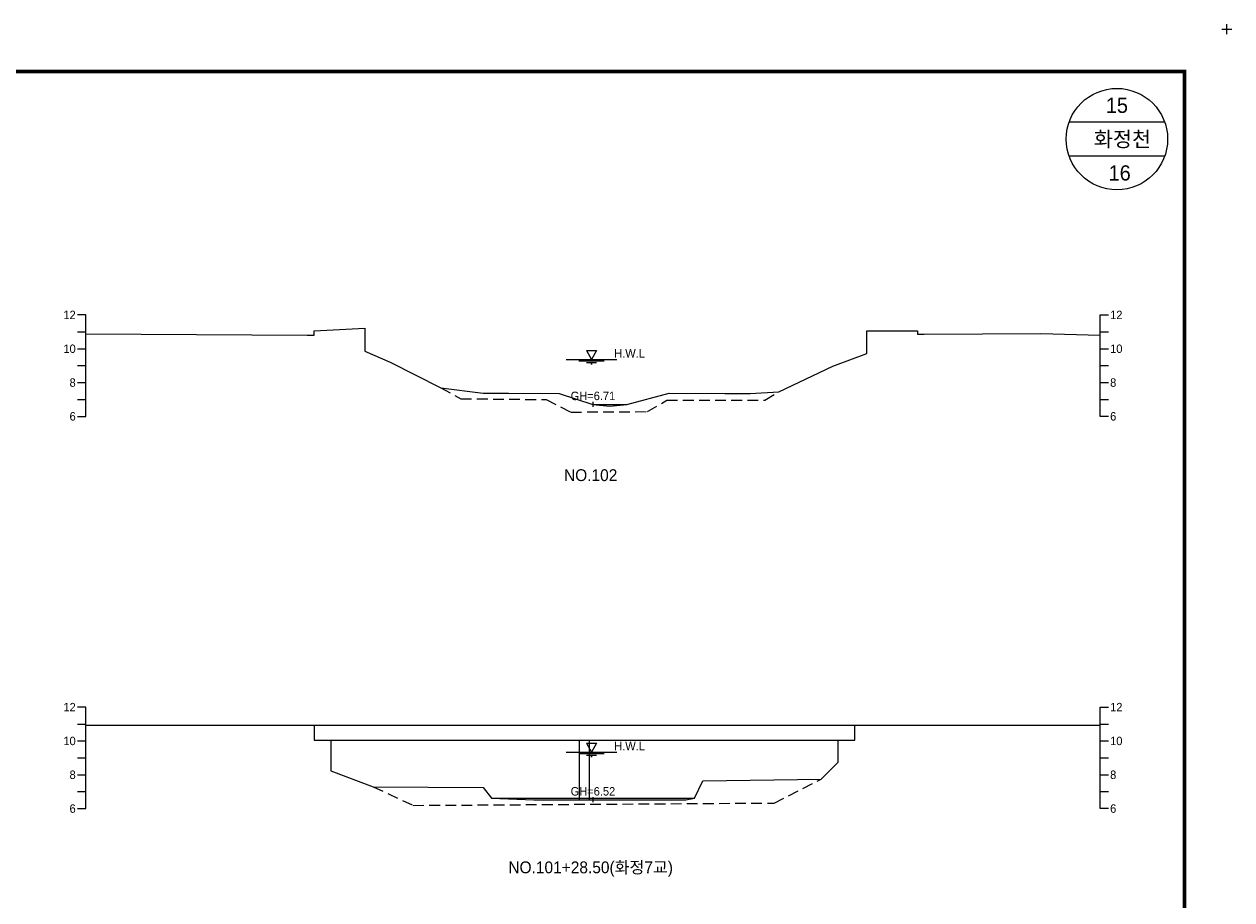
# Model space of a CAD drawing. Header units: metres. Extents: x 14497 to 21228, y -537 to 5153.
# Tile 39 of 40: x 18138 to 18853, y 4635 to 5153. Entities that reach past the tile are written whole.
import ezdxf
from ezdxf.enums import TextEntityAlignment as Align

# ---------------------------------------------------------------- set-up
doc = ezdxf.new("R2010")
doc.units = ezdxf.units.M
doc.linetypes.add('DASHED2', pattern=[9.525, 6.35, -3.175])
for name, color, linetype in [('96년횡단', 160, 'DASHED2'), ('BOX', 6, 'CONTINUOUS'), ('DT2', 7, 'CONTINUOUS'), ('SWL', 7, 'CONTINUOUS')]:
    doc.layers.add(name, color=color, linetype=linetype)
for name, color, linetype, lineweight in [('DT1', 3, 'CONTINUOUS', 0), ('GT1', 2, 'CONTINUOUS', 0), ('LT1', 4, 'CONTINUOUS', 0), ('ST1', 7, 'CONTINUOUS', 0)]:
    doc.layers.add(name, color=color, linetype=linetype, lineweight=lineweight)
doc.styles.get("Standard").update_dxf_attribs({"font": 'Gulim.ttf'})

# ---------------------------------------------------------------- blocks, each defined once
blk = doc.blocks.new('SWL')
at = {"layer": 'LT1'}
for p, q in [((-15, 0), (15, 0)), ((-3, 5.2), (3, 5.2)), ((-3, 5.2), (0, 0)), ((3, 5.2), (0, 0)), ((-7.5, -0.9), (7.5, -0.9)), ((-3, -1.8), (3, -1.8)), ((-0.38, -2.7), (0.38, -2.7))]:
    blk.add_line(p, q, dxfattribs=at)

msp = doc.modelspace()

# ---------------------------------------------------------------- linework, layer by layer
at = {"layer": '96년횡단'}
for points in [[(18385.01, 4937.9), (18396.88, 4931.45), (18447.38, 4930.91), (18461.97, 4923.52), (18507.32, 4923.81), (18518.76, 4930.52), (18576.73, 4930.52), (18585.01, 4935.6)], [(18345.01, 4701.9), (18368.65, 4690.87), (18582.2, 4692.28), (18610.01, 4706.4)]]:
    msp.add_lwpolyline(points, dxfattribs=at)
at = {"layer": 'BOX'}
for p, q in [((18813.28, 5095), (18756.72, 5095)), ((18813.28, 5075), (18756.72, 5075))]:
    msp.add_line(p, q, dxfattribs=at)
at = {"layer": 'BOX', "const_width": 2}
msp.add_lwpolyline([(17425, 4145), (18825, 4145), (18825, 5125), (17425, 5125)], close=True, dxfattribs=at)
at = {"layer": 'BOX'}
msp.add_circle((18785, 5085), 30, dxfattribs=at)
at = {"layer": 'DT1'}
for p, q in [((18475.01, 4928.1), (18495.01, 4928.1)), ((18310.01, 4738.4), (18630.01, 4738.4)), ((18320.01, 4729.4), (18620.01, 4729.4)), ((18467.01, 4694.2), (18467.01, 4729.4)), ((18473.01, 4694.2), (18473.01, 4729.4)), ((18415.01, 4695.2), (18535.01, 4695.2))]:
    msp.add_line(p, q, dxfattribs=at)
at = {"layer": 'GT1'}
for points in [[(18175, 4969.75), (18306.01, 4969.1), (18310.01, 4969.1), (18310.01, 4971.6), (18340.01, 4973.1), (18340.01, 4959.6), (18355.01, 4953.1), (18385.01, 4937.9), (18410.01, 4934.8), (18425.01, 4934.8), (18455.01, 4934.6), (18475.01, 4928.1), (18485.01, 4927.1), (18495.01, 4928.1), (18520.01, 4934.8), (18553.01, 4934.6), (18568.01, 4934.6), (18585.01, 4935.6), (18617.01, 4950.7), (18637.01, 4958.1), (18637.01, 4971.6), (18645.01, 4971.6), (18667.01, 4971.6), (18667.01, 4969.6), (18671.01, 4969.6), (18740.01, 4970.1), (18775, 4968.97)], [(18475.01, 4929.6), (18475.01, 4926.6)], [(18475.01, 4929.6), (18475.01, 4926.6)], [(18175, 4738.4), (18310.01, 4738.4), (18310.01, 4729.4), (18320.01, 4729.4), (18320.01, 4711.4), (18345.01, 4701.9), (18410.01, 4701.4), (18415.01, 4695.2), (18440.01, 4694.2), (18470.01, 4694.2), (18475.01, 4694.2), (18530.01, 4694.2), (18535.01, 4695.2), (18540.01, 4705.4), (18610.01, 4706.4), (18620.01, 4716.4), (18620.01, 4729.4), (18630.01, 4729.4), (18630.01, 4738.4), (18645.01, 4738.4), (18775, 4738.4)], [(18475.01, 4695.7), (18475.01, 4692.7)], [(18475.01, 4695.7), (18475.01, 4692.7)]]:
    msp.add_lwpolyline(points, dxfattribs=at)
at = {"layer": 'LT1'}
for p, q in [((18850, 5147), (18850, 5153)), ((18850, 5147), (18850, 5153)), ((18847, 5150), (18853, 5150)), ((18847, 5150), (18853, 5150))]:
    msp.add_line(p, q, dxfattribs=at)
at = {"layer": 'ST1'}
for p, q in [((18175, 4981), (18170, 4981)), ((18175, 4921), (18175, 4981)), ((18775, 4921), (18775, 4981)), ((18775, 4981), (18780, 4981)), ((18170, 4971), (18175, 4971)), ((18775, 4971), (18780, 4971)), ((18170, 4961), (18175, 4961)), ((18775, 4961), (18780, 4961)), ((18170, 4951), (18175, 4951)), ((18775, 4951), (18780, 4951)), ((18170, 4941), (18175, 4941)), ((18775, 4941), (18780, 4941)), ((18170, 4931), (18175, 4931)), ((18775, 4931), (18780, 4931)), ((18170, 4921), (18175, 4921)), ((18780, 4921), (18775, 4921)), ((18175, 4749), (18170, 4749)), ((18175, 4689), (18175, 4749)), ((18775, 4689), (18775, 4749)), ((18775, 4749), (18780, 4749)), ((18170, 4739), (18175, 4739)), ((18775, 4739), (18780, 4739)), ((18170, 4729), (18175, 4729)), ((18775, 4729), (18780, 4729)), ((18170, 4719), (18175, 4719)), ((18775, 4719), (18780, 4719)), ((18170, 4709), (18175, 4709)), ((18775, 4709), (18780, 4709)), ((18170, 4699), (18175, 4699)), ((18775, 4699), (18780, 4699)), ((18170, 4689), (18175, 4689)), ((18780, 4689), (18775, 4689))]:
    msp.add_line(p, q, dxfattribs=at)

# ---------------------------------------------------------------- block references
at = {"layer": 'SWL'}
for p in [(18474.18, 4954.7), (18474.18, 4722.4)]:
    msp.add_blockref('SWL', p, dxfattribs=at)

# ---------------------------------------------------------------- texts
at = {"layer": 'DT1'}
for s, p in [('12', (18169, 4981)), ('10', (18169, 4961)), ('8', (18169, 4941)), ('6', (18169, 4921)), ('12', (18169, 4749)), ('10', (18169, 4729)), ('8', (18169, 4709)), ('6', (18169, 4689))]:
    msp.add_text(s, height=5, dxfattribs=at).set_placement(p, align=Align.MIDDLE_RIGHT)
for s, p in [('12', (18781, 4981)), ('10', (18781, 4961)), ('8', (18781, 4941)), ('6', (18781, 4921)), ('12', (18781, 4749)), ('10', (18781, 4729)), ('8', (18781, 4709)), ('6', (18781, 4689))]:
    msp.add_text(s, height=5, dxfattribs=at).set_placement(p, align=Align.MIDDLE_LEFT)
for s, p in [('GH=6.71', (18475.01, 4933.1)), ('GH=6.71', (18475.01, 4933.1)), ('GH=6.52', (18475.01, 4699.2)), ('GH=6.52', (18475.01, 4699.2))]:
    msp.add_text(s, height=5, dxfattribs=at).set_placement(p, align=Align.MIDDLE_CENTER)
at = {"layer": 'DT2'}
for s, height, p in [(' 15 ', 9, (18785, 5105)), ('  화정천', 9, (18785, 5085)), (' 16', 9, (18785, 5065)), ('NO.102', 7, (18473.66, 4886.22)), ('NO.101+28.50(화정7교)', 7, (18473.66, 4654.22))]:
    msp.add_text(s, height=height, dxfattribs=at).set_placement(p, align=Align.MIDDLE_CENTER)
at = {"layer": 'LT1'}
for p in [(18496.68, 4958.28), (18496.68, 4725.98)]:
    msp.add_text('H.W.L', height=5, dxfattribs=at).set_placement(p, align=Align.MIDDLE_CENTER)

doc.saveas('drawing.dxf')
